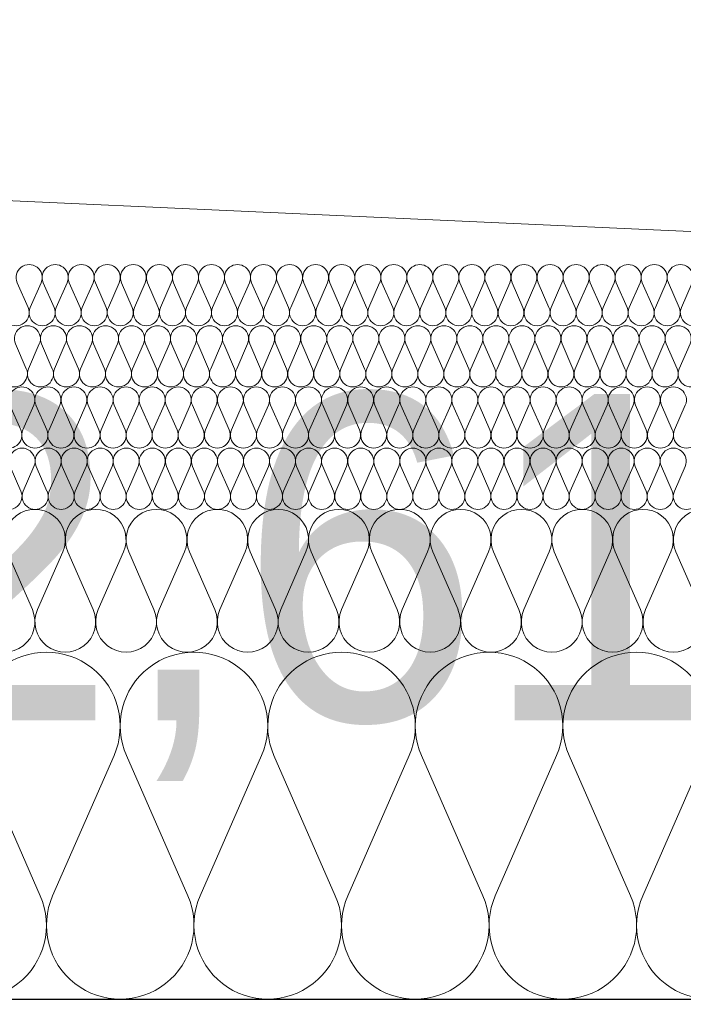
# Model space of a CAD drawing. Extents: x -686885 to -413214, y -23370 to 153194.
# Tile 32 of 145: x -651698 to -651373, y -7972 to -7490. Entities that reach past the tile are written whole.
import ezdxf

# ---------------------------------------------------------------- set-up
doc = ezdxf.new("R2010")
doc.units = 0
doc.header["$MEASUREMENT"] = 0
for name, color, linetype, lineweight in [('Arch stropy_Nr_Pióra__1', 7, 'Continuous', 25), ('INWENT KONST. DREWNIANA_Nr_Pióra__21', 7, 'Continuous', 9), ('INWENT WYMIARY_Nr_Pióra__21', 7, 'Continuous', 9), ('INWENT WYMIARY_Nr_Pióra__5', 7, 'Continuous', 13)]:
    doc.layers.add(name, color=color, linetype=linetype, lineweight=lineweight)
doc.layers.add('Inwent Izolacje', color=7, linetype='Continuous')
doc.layers.add('INWENT WYMIARY', color=7, linetype='Continuous')
doc.layers.add('Inwent Izolacje_Nr_Pióra__2', color=7, linetype='Continuous', lineweight=13, true_color=0x7f7f7f)
doc.styles.add('GENERATED_STYLE_1', font='txt')
doc.dimstyles.new('GENERATED_STYLE__9', dxfattribs={"dimtxt": 160.000002, "dimasz": 110.144928, "dimexe": 0.18, "dimexo": 40, "dimgap": 0.09, "dimtad": 1, "dimtih": 1, "dimtoh": 1, "dimdec": 0, "dimzin": 0, "dimdsep": 46, "dimtxsty": 'GENERATED_STYLE_1', "dimblk": 'ARROWHEAD_5', "dimblk1": 'ARROWHEAD_5', "dimblk2": 'ARROWHEAD_5', "dimcen": 0.09, "dimclrd": 7, "dimclre": 7, "dimclrt": 7, "dimazin": 0, "dimtfac": 1, "dimtdec": 4, "dimtmove": 0, "dimatfit": 3, "dimfxl": 0, "dimtolj": 1, "dimtzin": 0, "dimarcsym": 0})

# ---------------------------------------------------------------- blocks, each defined once
blk = doc.blocks.new('Izolacja cieplna 14_13', base_point=(-647529.55, -7969.58))
at = {"layer": 'Inwent Izolacje_Nr_Pióra__2', "linetype": 'Continuous'}
for p, q in [((-651688.43, -7918.92), (-651718.49, -7850.24)), ((-651652.29, -7850.24), (-651682.36, -7918.92)), ((-651616.15, -7918.92), (-651646.22, -7850.24)), ((-651580.01, -7850.24), (-651610.08, -7918.92)), ((-651543.88, -7918.92), (-651573.94, -7850.24)), ((-651507.74, -7850.24), (-651537.81, -7918.92)), ((-651471.6, -7918.92), (-651501.67, -7850.24)), ((-651435.46, -7850.24), (-651465.53, -7918.92)), ((-651399.32, -7918.92), (-651429.39, -7850.24)), ((-651363.19, -7850.24), (-651393.25, -7918.92))]:
    blk.add_line(p, q, dxfattribs=at)
for centre, start_param, end_param in [((-651685.39, -7835.73), 1.158003, 5.125183), ((-651613.12, -7835.73), 1.158003, 5.125183), ((-651540.84, -7835.73), 1.158003, 5.125183), ((-651468.57, -7835.73), 1.158003, 5.125183), ((-651396.29, -7835.73), 1.158003, 5.125183), ((-651721.53, -7933.42), 4.299595, 8.266774), ((-651649.25, -7933.42), 4.299595, 8.266774), ((-651576.98, -7933.42), 4.299595, 8.266774), ((-651504.7, -7933.42), 4.299595, 8.266774), ((-651432.43, -7933.42), 4.299595, 8.266774), ((-651360.15, -7933.42), 4.299595, 8.266774)]:
    blk.add_ellipse(centre, major_axis=(0, -36.15), ratio=0.999515, start_param=start_param, end_param=end_param, dxfattribs=at)
blk = doc.blocks.new('Izolacja cieplna 14_14', base_point=(-648399.55, -7799.58))
at = {"layer": 'Inwent Izolacje_Nr_Pióra__2', "linetype": 'Continuous'}
for p, q in [((-651692.29, -7778.72), (-651704.69, -7750.44)), ((-651677.4, -7750.44), (-651689.79, -7778.72)), ((-651662.51, -7778.72), (-651674.9, -7750.44)), ((-651647.61, -7750.44), (-651660, -7778.72)), ((-651632.72, -7778.72), (-651645.11, -7750.44)), ((-651617.83, -7750.44), (-651630.22, -7778.72)), ((-651602.93, -7778.72), (-651615.32, -7750.44)), ((-651588.04, -7750.44), (-651600.43, -7778.72)), ((-651573.14, -7778.72), (-651585.54, -7750.44)), ((-651558.25, -7750.44), (-651570.64, -7778.72)), ((-651543.36, -7778.72), (-651555.75, -7750.44)), ((-651528.46, -7750.44), (-651540.86, -7778.72)), ((-651513.57, -7778.72), (-651525.96, -7750.44)), ((-651498.68, -7750.44), (-651511.07, -7778.72)), ((-651483.78, -7778.72), (-651496.17, -7750.44)), ((-651468.89, -7750.44), (-651481.28, -7778.72)), ((-651454, -7778.72), (-651466.39, -7750.44)), ((-651439.1, -7750.44), (-651451.49, -7778.72)), ((-651424.21, -7778.72), (-651436.6, -7750.44)), ((-651409.32, -7750.44), (-651421.71, -7778.72)), ((-651394.42, -7778.72), (-651406.81, -7750.44)), ((-651379.53, -7750.44), (-651391.92, -7778.72)), ((-651364.63, -7778.72), (-651377.03, -7750.44))]:
    blk.add_line(p, q, dxfattribs=at)
for centre, start_param, end_param in [((-651691.04, -7744.47), 2.728799, 6.695979), ((-651661.26, -7744.47), 2.728799, 6.695979), ((-651631.47, -7744.47), 2.728799, 6.695979), ((-651601.68, -7744.47), 2.728799, 6.695979), ((-651571.89, -7744.47), 2.728799, 6.695979), ((-651542.11, -7744.47), 2.728799, 6.695979), ((-651512.32, -7744.47), 2.728799, 6.695979), ((-651482.53, -7744.47), 2.728799, 6.695979), ((-651452.74, -7744.47), 2.728799, 6.695979), ((-651422.96, -7744.47), 2.728799, 6.695979), ((-651393.17, -7744.47), 2.728799, 6.695979), ((-651363.38, -7744.47), 2.728799, 6.695979), ((-651705.94, -7784.69), 5.870392, 9.837571), ((-651676.15, -7784.69), 5.870392, 9.837571), ((-651646.36, -7784.69), 5.870392, 9.837571), ((-651616.57, -7784.69), 5.870392, 9.837571), ((-651586.79, -7784.69), 5.870392, 9.837571), ((-651557, -7784.69), 5.870392, 9.837571), ((-651527.21, -7784.69), 5.870392, 9.837571), ((-651497.43, -7784.69), 5.870392, 9.837571), ((-651467.64, -7784.69), 5.870392, 9.837571), ((-651437.85, -7784.69), 5.870392, 9.837571), ((-651408.06, -7784.69), 5.870392, 9.837571), ((-651378.28, -7784.69), 5.870392, 9.837571)]:
    blk.add_ellipse(centre, major_axis=(-14.89, 0), ratio=0.999587, start_param=start_param, end_param=end_param, dxfattribs=at)
blk = doc.blocks.new('Izolacja cieplna 14_15', base_point=(-649049.55, -7729.58))
at = {"layer": 'Inwent Izolacje_Nr_Pióra__2', "linetype": 'Continuous'}
for p, q in [((-651697.88, -7720.64), (-651703.18, -7708.52)), ((-651691.5, -7708.52), (-651696.8, -7720.64)), ((-651685.12, -7720.64), (-651690.42, -7708.52)), ((-651678.74, -7708.52), (-651684.04, -7720.64)), ((-651672.36, -7720.64), (-651677.66, -7708.52)), ((-651665.98, -7708.52), (-651671.28, -7720.64)), ((-651659.59, -7720.64), (-651664.9, -7708.52)), ((-651653.21, -7708.52), (-651658.52, -7720.64)), ((-651646.83, -7720.64), (-651652.14, -7708.52)), ((-651640.45, -7708.52), (-651645.76, -7720.64)), ((-651634.07, -7720.64), (-651639.38, -7708.52)), ((-651627.69, -7708.52), (-651633, -7720.64)), ((-651621.31, -7720.64), (-651626.62, -7708.52)), ((-651614.93, -7708.52), (-651620.24, -7720.64)), ((-651608.55, -7720.64), (-651613.86, -7708.52)), ((-651602.17, -7708.52), (-651607.48, -7720.64)), ((-651595.79, -7720.64), (-651601.1, -7708.52)), ((-651589.41, -7708.52), (-651594.72, -7720.64)), ((-651583.03, -7720.64), (-651588.34, -7708.52)), ((-651576.65, -7708.52), (-651581.96, -7720.64)), ((-651570.27, -7720.64), (-651575.58, -7708.52)), ((-651563.89, -7708.52), (-651569.2, -7720.64)), ((-651557.51, -7720.64), (-651562.82, -7708.52)), ((-651551.13, -7708.52), (-651556.44, -7720.64)), ((-651544.75, -7720.64), (-651550.06, -7708.52)), ((-651538.37, -7708.52), (-651543.68, -7720.64)), ((-651531.99, -7720.64), (-651537.3, -7708.52)), ((-651525.61, -7708.52), (-651530.92, -7720.64)), ((-651519.23, -7720.64), (-651524.54, -7708.52)), ((-651512.85, -7708.52), (-651518.16, -7720.64)), ((-651506.47, -7720.64), (-651511.78, -7708.52)), ((-651500.09, -7708.52), (-651505.4, -7720.64)), ((-651493.71, -7720.64), (-651499.02, -7708.52)), ((-651487.33, -7708.52), (-651492.64, -7720.64)), ((-651480.95, -7720.64), (-651486.26, -7708.52)), ((-651474.57, -7708.52), (-651479.88, -7720.64)), ((-651468.19, -7720.64), (-651473.5, -7708.52)), ((-651461.81, -7708.52), (-651467.12, -7720.64)), ((-651455.43, -7720.64), (-651460.74, -7708.52)), ((-651449.05, -7708.52), (-651454.36, -7720.64)), ((-651442.67, -7720.64), (-651447.98, -7708.52)), ((-651436.29, -7708.52), (-651441.6, -7720.64)), ((-651429.91, -7720.64), (-651435.22, -7708.52)), ((-651423.53, -7708.52), (-651428.84, -7720.64)), ((-651417.15, -7720.64), (-651422.46, -7708.52)), ((-651410.77, -7708.52), (-651416.08, -7720.64)), ((-651404.39, -7720.64), (-651409.69, -7708.52)), ((-651398.01, -7708.52), (-651403.31, -7720.64)), ((-651391.63, -7720.64), (-651396.93, -7708.52)), ((-651385.25, -7708.52), (-651390.55, -7720.64)), ((-651378.87, -7720.64), (-651384.17, -7708.52)), ((-651372.49, -7708.52), (-651377.79, -7720.64))]:
    blk.add_line(p, q, dxfattribs=at)
for centre, start_param, end_param in [((-651697.34, -7705.96), 1.158003, 5.125183), ((-651684.58, -7705.96), 1.158003, 5.125183), ((-651671.82, -7705.96), 1.158003, 5.125183), ((-651659.06, -7705.96), 1.158003, 5.125183), ((-651646.3, -7705.96), 1.158003, 5.125183), ((-651633.54, -7705.96), 1.158003, 5.125183), ((-651620.78, -7705.96), 1.158003, 5.125183), ((-651608.02, -7705.96), 1.158003, 5.125183), ((-651595.26, -7705.96), 1.158003, 5.125183), ((-651582.5, -7705.96), 1.158003, 5.125183), ((-651569.74, -7705.96), 1.158003, 5.125183), ((-651556.98, -7705.96), 1.158003, 5.125183), ((-651544.22, -7705.96), 1.158003, 5.125183), ((-651531.45, -7705.96), 1.158003, 5.125183), ((-651518.69, -7705.96), 1.158003, 5.125183), ((-651505.93, -7705.96), 1.158003, 5.125183), ((-651493.17, -7705.96), 1.158003, 5.125183), ((-651480.41, -7705.96), 1.158003, 5.125183), ((-651467.65, -7705.96), 1.158003, 5.125183), ((-651454.89, -7705.96), 1.158003, 5.125183), ((-651442.13, -7705.96), 1.158003, 5.125183), ((-651429.37, -7705.96), 1.158003, 5.125183), ((-651416.61, -7705.96), 1.158003, 5.125183), ((-651403.85, -7705.96), 1.158003, 5.125183), ((-651391.09, -7705.96), 1.158003, 5.125183), ((-651378.33, -7705.96), 1.158003, 5.125183), ((-651703.72, -7723.2), 4.299595, 8.266774), ((-651690.96, -7723.2), 4.299595, 8.266774), ((-651678.2, -7723.2), 4.299595, 8.266774), ((-651665.44, -7723.2), 4.299595, 8.266774), ((-651652.68, -7723.2), 4.299595, 8.266774), ((-651639.92, -7723.2), 4.299595, 8.266774), ((-651627.16, -7723.2), 4.299595, 8.266774), ((-651614.4, -7723.2), 4.299595, 8.266774), ((-651601.64, -7723.2), 4.299595, 8.266774), ((-651588.88, -7723.2), 4.299595, 8.266774), ((-651576.12, -7723.2), 4.299595, 8.266774), ((-651563.36, -7723.2), 4.299595, 8.266774), ((-651550.6, -7723.2), 4.299595, 8.266774), ((-651537.83, -7723.2), 4.299595, 8.266774), ((-651525.07, -7723.2), 4.299595, 8.266774), ((-651512.31, -7723.2), 4.299595, 8.266774), ((-651499.55, -7723.2), 4.299595, 8.266774), ((-651486.79, -7723.2), 4.299595, 8.266774), ((-651474.03, -7723.2), 4.299595, 8.266774), ((-651461.27, -7723.2), 4.299595, 8.266774), ((-651448.51, -7723.2), 4.299595, 8.266774), ((-651435.75, -7723.2), 4.299595, 8.266774), ((-651422.99, -7723.2), 4.299595, 8.266774), ((-651410.23, -7723.2), 4.299595, 8.266774), ((-651397.47, -7723.2), 4.299595, 8.266774), ((-651384.71, -7723.2), 4.299595, 8.266774), ((-651371.95, -7723.2), 4.299595, 8.266774)]:
    blk.add_ellipse(centre, major_axis=(0, -6.38), ratio=0.999979, start_param=start_param, end_param=end_param, dxfattribs=at)
blk = doc.blocks.new('Izolacja cieplna 14_16', base_point=(-649699.55, -7699.58))
at = {"layer": 'Inwent Izolacje_Nr_Pióra__2', "linetype": 'Continuous'}
for p, q in [((-651697.96, -7690.64), (-651703.27, -7678.52)), ((-651691.58, -7678.52), (-651696.89, -7690.64)), ((-651685.2, -7690.64), (-651690.51, -7678.52)), ((-651678.81, -7678.52), (-651684.12, -7690.64)), ((-651672.43, -7690.64), (-651677.74, -7678.52)), ((-651666.05, -7678.52), (-651671.36, -7690.64)), ((-651659.66, -7690.64), (-651664.97, -7678.52)), ((-651653.28, -7678.52), (-651658.59, -7690.64)), ((-651646.9, -7690.64), (-651652.21, -7678.52)), ((-651640.52, -7678.52), (-651645.83, -7690.64)), ((-651634.13, -7690.64), (-651639.44, -7678.52)), ((-651627.75, -7678.52), (-651633.06, -7690.64)), ((-651621.37, -7690.64), (-651626.68, -7678.52)), ((-651614.98, -7678.52), (-651620.29, -7690.64)), ((-651608.6, -7690.64), (-651613.91, -7678.52)), ((-651602.22, -7678.52), (-651607.53, -7690.64)), ((-651595.83, -7690.64), (-651601.15, -7678.52)), ((-651589.45, -7678.52), (-651594.76, -7690.64)), ((-651583.07, -7690.64), (-651588.38, -7678.52)), ((-651576.69, -7678.52), (-651582, -7690.64)), ((-651570.3, -7690.64), (-651575.61, -7678.52)), ((-651563.92, -7678.52), (-651569.23, -7690.64)), ((-651557.54, -7690.64), (-651562.85, -7678.52)), ((-651551.15, -7678.52), (-651556.46, -7690.64)), ((-651544.77, -7690.64), (-651550.08, -7678.52)), ((-651538.39, -7678.52), (-651543.7, -7690.64)), ((-651532, -7690.64), (-651537.32, -7678.52)), ((-651525.62, -7678.52), (-651530.93, -7690.64)), ((-651519.24, -7690.64), (-651524.55, -7678.52)), ((-651512.86, -7678.52), (-651518.17, -7690.64)), ((-651506.47, -7690.64), (-651511.78, -7678.52)), ((-651500.09, -7678.52), (-651505.4, -7690.64)), ((-651493.71, -7690.64), (-651499.02, -7678.52)), ((-651487.32, -7678.52), (-651492.63, -7690.64)), ((-651480.94, -7690.64), (-651486.25, -7678.52)), ((-651474.56, -7678.52), (-651479.87, -7690.64)), ((-651468.17, -7690.64), (-651473.49, -7678.52)), ((-651461.79, -7678.52), (-651467.1, -7690.64)), ((-651455.41, -7690.64), (-651460.72, -7678.52)), ((-651449.03, -7678.52), (-651454.34, -7690.64)), ((-651442.64, -7690.64), (-651447.95, -7678.52)), ((-651436.26, -7678.52), (-651441.57, -7690.64)), ((-651429.88, -7690.64), (-651435.19, -7678.52)), ((-651423.49, -7678.52), (-651428.8, -7690.64)), ((-651417.11, -7690.64), (-651422.42, -7678.52)), ((-651410.73, -7678.52), (-651416.04, -7690.64)), ((-651404.35, -7690.64), (-651409.66, -7678.52)), ((-651397.96, -7678.52), (-651403.27, -7690.64)), ((-651391.58, -7690.64), (-651396.89, -7678.52)), ((-651385.2, -7678.52), (-651390.51, -7690.64)), ((-651378.81, -7690.64), (-651384.12, -7678.52)), ((-651372.43, -7678.52), (-651377.74, -7690.64))]:
    blk.add_line(p, q, dxfattribs=at)
for centre, start_param, end_param in [((-651697.43, -7675.96), 2.728799, 6.695979), ((-651684.66, -7675.96), 2.728799, 6.695979), ((-651671.89, -7675.96), 2.728799, 6.695979), ((-651659.13, -7675.96), 2.728799, 6.695979), ((-651646.36, -7675.96), 2.728799, 6.695979), ((-651633.6, -7675.96), 2.728799, 6.695979), ((-651620.83, -7675.96), 2.728799, 6.695979), ((-651608.06, -7675.96), 2.728799, 6.695979), ((-651595.3, -7675.96), 2.728799, 6.695979), ((-651582.53, -7675.96), 2.728799, 6.695979), ((-651569.77, -7675.96), 2.728799, 6.695979), ((-651557, -7675.96), 2.728799, 6.695979), ((-651544.23, -7675.96), 2.728799, 6.695979), ((-651531.47, -7675.96), 2.728799, 6.695979), ((-651518.7, -7675.96), 2.728799, 6.695979), ((-651505.94, -7675.96), 2.728799, 6.695979), ((-651493.17, -7675.96), 2.728799, 6.695979), ((-651480.4, -7675.96), 2.728799, 6.695979), ((-651467.64, -7675.96), 2.728799, 6.695979), ((-651454.87, -7675.96), 2.728799, 6.695979), ((-651442.11, -7675.96), 2.728799, 6.695979), ((-651429.34, -7675.96), 2.728799, 6.695979), ((-651416.57, -7675.96), 2.728799, 6.695979), ((-651403.81, -7675.96), 2.728799, 6.695979), ((-651391.04, -7675.96), 2.728799, 6.695979), ((-651378.28, -7675.96), 2.728799, 6.695979), ((-651703.81, -7693.2), 5.870392, 9.837571), ((-651691.04, -7693.2), 5.870392, 9.837571), ((-651678.28, -7693.2), 5.870392, 9.837571), ((-651665.51, -7693.2), 5.870392, 9.837571), ((-651652.75, -7693.2), 5.870392, 9.837571), ((-651639.98, -7693.2), 5.870392, 9.837571), ((-651627.21, -7693.2), 5.870392, 9.837571), ((-651614.45, -7693.2), 5.870392, 9.837571), ((-651601.68, -7693.2), 5.870392, 9.837571), ((-651588.92, -7693.2), 5.870392, 9.837571), ((-651576.15, -7693.2), 5.870392, 9.837571), ((-651563.38, -7693.2), 5.870392, 9.837571), ((-651550.62, -7693.2), 5.870392, 9.837571), ((-651537.85, -7693.2), 5.870392, 9.837571), ((-651525.09, -7693.2), 5.870392, 9.837571), ((-651512.32, -7693.2), 5.870392, 9.837571), ((-651499.55, -7693.2), 5.870392, 9.837571), ((-651486.79, -7693.2), 5.870392, 9.837571), ((-651474.02, -7693.2), 5.870392, 9.837571), ((-651461.26, -7693.2), 5.870392, 9.837571), ((-651448.49, -7693.2), 5.870392, 9.837571), ((-651435.72, -7693.2), 5.870392, 9.837571), ((-651422.96, -7693.2), 5.870392, 9.837571), ((-651410.19, -7693.2), 5.870392, 9.837571), ((-651397.43, -7693.2), 5.870392, 9.837571), ((-651384.66, -7693.2), 5.870392, 9.837571), ((-651371.89, -7693.2), 5.870392, 9.837571)]:
    blk.add_ellipse(centre, major_axis=(-6.38, 0), ratio=0.999587, start_param=start_param, end_param=end_param, dxfattribs=at)
blk = doc.blocks.new('Izolacja cieplna 14_17', base_point=(-650349.55, -7669.58))
at = {"layer": 'Inwent Izolacje_Nr_Pióra__2', "linetype": 'Continuous'}
for p, q in [((-651695.26, -7660.64), (-651700.57, -7648.52)), ((-651688.89, -7648.52), (-651694.19, -7660.64)), ((-651682.51, -7660.64), (-651687.82, -7648.52)), ((-651676.14, -7648.52), (-651681.44, -7660.64)), ((-651669.76, -7660.64), (-651675.07, -7648.52)), ((-651663.39, -7648.52), (-651668.69, -7660.64)), ((-651657.01, -7660.64), (-651662.31, -7648.52)), ((-651650.64, -7648.52), (-651655.94, -7660.64)), ((-651644.26, -7660.64), (-651649.56, -7648.52)), ((-651637.89, -7648.52), (-651643.19, -7660.64)), ((-651631.51, -7660.64), (-651636.81, -7648.52)), ((-651625.13, -7648.52), (-651630.44, -7660.64)), ((-651618.76, -7660.64), (-651624.06, -7648.52)), ((-651612.38, -7648.52), (-651617.69, -7660.64)), ((-651606.01, -7660.64), (-651611.31, -7648.52)), ((-651599.63, -7648.52), (-651604.94, -7660.64)), ((-651593.26, -7660.64), (-651598.56, -7648.52)), ((-651586.88, -7648.52), (-651592.19, -7660.64)), ((-651580.51, -7660.64), (-651585.81, -7648.52)), ((-651574.13, -7648.52), (-651579.44, -7660.64)), ((-651567.76, -7660.64), (-651573.06, -7648.52)), ((-651561.38, -7648.52), (-651566.69, -7660.64)), ((-651555.01, -7660.64), (-651560.31, -7648.52)), ((-651548.63, -7648.52), (-651553.94, -7660.64)), ((-651542.26, -7660.64), (-651547.56, -7648.52)), ((-651535.88, -7648.52), (-651541.19, -7660.64)), ((-651529.51, -7660.64), (-651534.81, -7648.52)), ((-651523.13, -7648.52), (-651528.44, -7660.64)), ((-651516.76, -7660.64), (-651522.06, -7648.52)), ((-651510.38, -7648.52), (-651515.68, -7660.64)), ((-651504.01, -7660.64), (-651509.31, -7648.52)), ((-651497.63, -7648.52), (-651502.93, -7660.64)), ((-651491.25, -7660.64), (-651496.56, -7648.52)), ((-651484.88, -7648.52), (-651490.18, -7660.64)), ((-651478.5, -7660.64), (-651483.81, -7648.52)), ((-651472.13, -7648.52), (-651477.43, -7660.64)), ((-651465.75, -7660.64), (-651471.06, -7648.52)), ((-651459.38, -7648.52), (-651464.68, -7660.64)), ((-651453, -7660.64), (-651458.31, -7648.52)), ((-651446.63, -7648.52), (-651451.93, -7660.64)), ((-651440.25, -7660.64), (-651445.56, -7648.52)), ((-651433.88, -7648.52), (-651439.18, -7660.64)), ((-651427.5, -7660.64), (-651432.81, -7648.52)), ((-651421.13, -7648.52), (-651426.43, -7660.64)), ((-651414.75, -7660.64), (-651420.06, -7648.52)), ((-651408.38, -7648.52), (-651413.68, -7660.64)), ((-651402, -7660.64), (-651407.31, -7648.52)), ((-651395.63, -7648.52), (-651400.93, -7660.64)), ((-651389.25, -7660.64), (-651394.56, -7648.52)), ((-651382.88, -7648.52), (-651388.18, -7660.64)), ((-651376.5, -7660.64), (-651381.8, -7648.52)), ((-651370.13, -7648.52), (-651375.43, -7660.64))]:
    blk.add_line(p, q, dxfattribs=at)
for centre, start_param, end_param in [((-651694.73, -7645.96), 1.158003, 5.125183), ((-651681.98, -7645.96), 1.158003, 5.125183), ((-651669.23, -7645.96), 1.158003, 5.125183), ((-651656.48, -7645.96), 1.158003, 5.125183), ((-651643.72, -7645.96), 1.158003, 5.125183), ((-651630.97, -7645.96), 1.158003, 5.125183), ((-651618.22, -7645.96), 1.158003, 5.125183), ((-651605.47, -7645.96), 1.158003, 5.125183), ((-651592.72, -7645.96), 1.158003, 5.125183), ((-651579.97, -7645.96), 1.158003, 5.125183), ((-651567.22, -7645.96), 1.158003, 5.125183), ((-651554.47, -7645.96), 1.158003, 5.125183), ((-651541.72, -7645.96), 1.158003, 5.125183), ((-651528.97, -7645.96), 1.158003, 5.125183), ((-651516.22, -7645.96), 1.158003, 5.125183), ((-651503.47, -7645.96), 1.158003, 5.125183), ((-651490.72, -7645.96), 1.158003, 5.125183), ((-651477.97, -7645.96), 1.158003, 5.125183), ((-651465.22, -7645.96), 1.158003, 5.125183), ((-651452.47, -7645.96), 1.158003, 5.125183), ((-651439.72, -7645.96), 1.158003, 5.125183), ((-651426.97, -7645.96), 1.158003, 5.125183), ((-651414.22, -7645.96), 1.158003, 5.125183), ((-651401.47, -7645.96), 1.158003, 5.125183), ((-651388.72, -7645.96), 1.158003, 5.125183), ((-651375.97, -7645.96), 1.158003, 5.125183), ((-651701.1, -7663.2), 4.299595, 8.266774), ((-651688.35, -7663.2), 4.299595, 8.266774), ((-651675.6, -7663.2), 4.299595, 8.266774), ((-651662.85, -7663.2), 4.299595, 8.266774), ((-651650.1, -7663.2), 4.299595, 8.266774), ((-651637.35, -7663.2), 4.299595, 8.266774), ((-651624.6, -7663.2), 4.299595, 8.266774), ((-651611.85, -7663.2), 4.299595, 8.266774), ((-651599.1, -7663.2), 4.299595, 8.266774), ((-651586.35, -7663.2), 4.299595, 8.266774), ((-651573.6, -7663.2), 4.299595, 8.266774), ((-651560.85, -7663.2), 4.299595, 8.266774), ((-651548.1, -7663.2), 4.299595, 8.266774), ((-651535.35, -7663.2), 4.299595, 8.266774), ((-651522.6, -7663.2), 4.299595, 8.266774), ((-651509.84, -7663.2), 4.299595, 8.266774), ((-651497.09, -7663.2), 4.299595, 8.266774), ((-651484.34, -7663.2), 4.299595, 8.266774), ((-651471.59, -7663.2), 4.299595, 8.266774), ((-651458.84, -7663.2), 4.299595, 8.266774), ((-651446.09, -7663.2), 4.299595, 8.266774), ((-651433.34, -7663.2), 4.299595, 8.266774), ((-651420.59, -7663.2), 4.299595, 8.266774), ((-651407.84, -7663.2), 4.299595, 8.266774), ((-651395.09, -7663.2), 4.299595, 8.266774), ((-651382.34, -7663.2), 4.299595, 8.266774), ((-651369.59, -7663.2), 4.299595, 8.266774)]:
    blk.add_ellipse(centre, major_axis=(0, -6.38), ratio=0.999198, start_param=start_param, end_param=end_param, dxfattribs=at)
blk = doc.blocks.new('Izolacja cieplna 14_18', base_point=(-651049.55, -7639.58))
at = {"layer": 'Inwent Izolacje_Nr_Pióra__2', "linetype": 'Continuous'}
for p, q in [((-651694.4, -7630.64), (-651699.71, -7618.52)), ((-651688.02, -7618.52), (-651693.33, -7630.64)), ((-651681.64, -7630.64), (-651686.95, -7618.52)), ((-651675.26, -7618.52), (-651680.57, -7630.64)), ((-651668.88, -7630.64), (-651674.19, -7618.52)), ((-651662.5, -7618.52), (-651667.81, -7630.64)), ((-651656.12, -7630.64), (-651661.43, -7618.52)), ((-651649.74, -7618.52), (-651655.05, -7630.64)), ((-651643.37, -7630.64), (-651648.67, -7618.52)), ((-651636.99, -7618.52), (-651642.29, -7630.64)), ((-651630.61, -7630.64), (-651635.91, -7618.52)), ((-651624.23, -7618.52), (-651629.54, -7630.64)), ((-651617.85, -7630.64), (-651623.16, -7618.52)), ((-651611.47, -7618.52), (-651616.78, -7630.64)), ((-651605.09, -7630.64), (-651610.4, -7618.52)), ((-651598.71, -7618.52), (-651604.02, -7630.64)), ((-651592.33, -7630.64), (-651597.64, -7618.52)), ((-651585.95, -7618.52), (-651591.26, -7630.64)), ((-651579.57, -7630.64), (-651584.88, -7618.52)), ((-651573.19, -7618.52), (-651578.5, -7630.64)), ((-651566.81, -7630.64), (-651572.12, -7618.52)), ((-651560.43, -7618.52), (-651565.74, -7630.64)), ((-651554.06, -7630.64), (-651559.36, -7618.52)), ((-651547.68, -7618.52), (-651552.98, -7630.64)), ((-651541.3, -7630.64), (-651546.6, -7618.52)), ((-651534.92, -7618.52), (-651540.22, -7630.64)), ((-651528.54, -7630.64), (-651533.85, -7618.52)), ((-651522.16, -7618.52), (-651527.47, -7630.64)), ((-651515.78, -7630.64), (-651521.09, -7618.52)), ((-651509.4, -7618.52), (-651514.71, -7630.64)), ((-651503.02, -7630.64), (-651508.33, -7618.52)), ((-651496.64, -7618.52), (-651501.95, -7630.64)), ((-651490.26, -7630.64), (-651495.57, -7618.52)), ((-651483.88, -7618.52), (-651489.19, -7630.64)), ((-651477.5, -7630.64), (-651482.81, -7618.52)), ((-651471.12, -7618.52), (-651476.43, -7630.64)), ((-651464.74, -7630.64), (-651470.05, -7618.52)), ((-651458.37, -7618.52), (-651463.67, -7630.64)), ((-651451.99, -7630.64), (-651457.29, -7618.52)), ((-651445.61, -7618.52), (-651450.91, -7630.64)), ((-651439.23, -7630.64), (-651444.53, -7618.52)), ((-651432.85, -7618.52), (-651438.16, -7630.64)), ((-651426.47, -7630.64), (-651431.78, -7618.52)), ((-651420.09, -7618.52), (-651425.4, -7630.64)), ((-651413.71, -7630.64), (-651419.02, -7618.52)), ((-651407.33, -7618.52), (-651412.64, -7630.64)), ((-651400.95, -7630.64), (-651406.26, -7618.52)), ((-651394.57, -7618.52), (-651399.88, -7630.64)), ((-651388.19, -7630.64), (-651393.5, -7618.52)), ((-651381.81, -7618.52), (-651387.12, -7630.64)), ((-651375.43, -7630.64), (-651380.74, -7618.52)), ((-651369.06, -7618.52), (-651374.36, -7630.64))]:
    blk.add_line(p, q, dxfattribs=at)
for centre, start_param, end_param in [((-651693.86, -7615.96), 1.158003, 5.125183), ((-651681.11, -7615.96), 1.158003, 5.125183), ((-651668.35, -7615.96), 1.158003, 5.125183), ((-651655.59, -7615.96), 1.158003, 5.125183), ((-651642.83, -7615.96), 1.158003, 5.125183), ((-651630.07, -7615.96), 1.158003, 5.125183), ((-651617.31, -7615.96), 1.158003, 5.125183), ((-651604.55, -7615.96), 1.158003, 5.125183), ((-651591.8, -7615.96), 1.158003, 5.125183), ((-651579.04, -7615.96), 1.158003, 5.125183), ((-651566.28, -7615.96), 1.158003, 5.125183), ((-651553.52, -7615.96), 1.158003, 5.125183), ((-651540.76, -7615.96), 1.158003, 5.125183), ((-651528, -7615.96), 1.158003, 5.125183), ((-651515.24, -7615.96), 1.158003, 5.125183), ((-651502.48, -7615.96), 1.158003, 5.125183), ((-651489.73, -7615.96), 1.158003, 5.125183), ((-651476.97, -7615.96), 1.158003, 5.125183), ((-651464.21, -7615.96), 1.158003, 5.125183), ((-651451.45, -7615.96), 1.158003, 5.125183), ((-651438.69, -7615.96), 1.158003, 5.125183), ((-651425.93, -7615.96), 1.158003, 5.125183), ((-651413.17, -7615.96), 1.158003, 5.125183), ((-651400.42, -7615.96), 1.158003, 5.125183), ((-651387.66, -7615.96), 1.158003, 5.125183), ((-651374.9, -7615.96), 1.158003, 5.125183), ((-651700.24, -7633.2), 4.299595, 8.266774), ((-651687.48, -7633.2), 4.299595, 8.266774), ((-651674.73, -7633.2), 4.299595, 8.266774), ((-651661.97, -7633.2), 4.299595, 8.266774), ((-651649.21, -7633.2), 4.299595, 8.266774), ((-651636.45, -7633.2), 4.299595, 8.266774), ((-651623.69, -7633.2), 4.299595, 8.266774), ((-651610.93, -7633.2), 4.299595, 8.266774), ((-651598.17, -7633.2), 4.299595, 8.266774), ((-651585.42, -7633.2), 4.299595, 8.266774), ((-651572.66, -7633.2), 4.299595, 8.266774), ((-651559.9, -7633.2), 4.299595, 8.266774), ((-651547.14, -7633.2), 4.299595, 8.266774), ((-651534.38, -7633.2), 4.299595, 8.266774), ((-651521.62, -7633.2), 4.299595, 8.266774), ((-651508.86, -7633.2), 4.299595, 8.266774), ((-651496.11, -7633.2), 4.299595, 8.266774), ((-651483.35, -7633.2), 4.299595, 8.266774), ((-651470.59, -7633.2), 4.299595, 8.266774), ((-651457.83, -7633.2), 4.299595, 8.266774), ((-651445.07, -7633.2), 4.299595, 8.266774), ((-651432.31, -7633.2), 4.299595, 8.266774), ((-651419.55, -7633.2), 4.299595, 8.266774), ((-651406.79, -7633.2), 4.299595, 8.266774), ((-651394.04, -7633.2), 4.299595, 8.266774), ((-651381.28, -7633.2), 4.299595, 8.266774), ((-651368.52, -7633.2), 4.299595, 8.266774)]:
    blk.add_ellipse(centre, major_axis=(0, -6.38), ratio=0.999838, start_param=start_param, end_param=end_param, dxfattribs=at)
blk = doc.blocks.new('*D782')
at = {"layer": 'INWENT WYMIARY_Nr_Pióra__5', "linetype": 'Continuous'}
for points in [[(-657348.7, -7638.18), (-657314.98, -7749.08), (-657374.95, -7751.08)], [(-657342.05, -7969.58), (-657372.8, -7857.82), (-657312.81, -7857.42)]]:
    blk.add_hatch(color=256, dxfattribs=at).paths.add_polyline_path(points, flags=0)
for p, q in [((-657348.7, -7638.18), (-657374.95, -7751.08)), ((-657348.7, -7638.18), (-657314.98, -7749.08)), ((-657314.98, -7749.08), (-657374.95, -7751.08)), ((-657372.8, -7857.82), (-657312.81, -7857.42)), ((-657342.05, -7969.58), (-657372.8, -7857.82)), ((-657342.05, -7969.58), (-657312.81, -7857.42))]:
    blk.add_line(p, q, dxfattribs=at)
blk.add_arc((-665600.6, -7969.58), 8258.56, 0.776767, 1.523015, dxfattribs=at)
at = {"layer": 'INWENT WYMIARY_Nr_Pióra__21', "insert": (-657183.74, -7880.63), "char_height": 160, "attachment_point": 7, "style": 'GENERATED_STYLE_1'}
blk.add_mtext('{2,30°}', dxfattribs=at)
blk = doc.blocks.new('ARROWHEAD_5')
at = {"color": 0, "linetype": 'Continuous', "lineweight": 0}
blk.add_line((0, 0), (-1, 0), dxfattribs=at)
blk.add_solid([(-1, 0.2679), (0, 0), (-1, -0.2679), (-1, 0.2679)], dxfattribs=at)
blk = doc.blocks.new('*D783')
at = {"layer": 'INWENT WYMIARY_Nr_Pióra__5', "linetype": 'Continuous'}
for points in [[(-651154.75, -7603.27), (-651129.09, -7716.31), (-651189.04, -7713.99)], [(-651163.09, -7969.58), (-651192.31, -7857.41), (-651132.31, -7857.83)]]:
    blk.add_hatch(color=256, dxfattribs=at).paths.add_polyline_path(points, flags=0)
for p, q in [((-651154.75, -7603.27), (-651189.04, -7713.99)), ((-651154.75, -7603.27), (-651129.09, -7716.31)), ((-651129.09, -7716.31), (-651189.04, -7713.99)), ((-651163.09, -7969.58), (-651192.31, -7857.41)), ((-651192.31, -7857.41), (-651132.31, -7857.83)), ((-651163.09, -7969.58), (-651132.31, -7857.83))]:
    blk.add_line(p, q, dxfattribs=at)
blk.add_arc((-643114.8, -7969.58), 8048.28, 178.18843, 179.202939, dxfattribs=at)
at = {"layer": 'INWENT WYMIARY_Nr_Pióra__21', "insert": (-651769.72, -7862.74), "char_height": 160, "attachment_point": 7, "style": 'GENERATED_STYLE_1'}
blk.add_mtext('{2,61°}', dxfattribs=at)

msp = doc.modelspace()

# ---------------------------------------------------------------- linework, layer by layer
at = {"layer": 'Arch stropy_Nr_Pióra__1', "linetype": 'Continuous'}
msp.add_line((-659599.55, -7969.58), (-647529.55, -7969.58), dxfattribs=at)
at = {"layer": 'INWENT KONST. DREWNIANA_Nr_Pióra__21', "linetype": 'Continuous'}
msp.add_line((-653649.41, -7489.61), (-647504.55, -7769.58), dxfattribs=at)

# ---------------------------------------------------------------- block references
at = {"layer": 'Inwent Izolacje', "color": 104, "linetype": 'Continuous', "lineweight": 13, "true_color": 0x029e21}
for name, p in [('Izolacja cieplna 14_18', (-651049.55, -7639.58)), ('Izolacja cieplna 14_17', (-650349.55, -7669.58)), ('Izolacja cieplna 14_16', (-649699.55, -7699.58)), ('Izolacja cieplna 14_15', (-649049.55, -7729.58)), ('Izolacja cieplna 14_14', (-648399.55, -7799.58)), ('Izolacja cieplna 14_13', (-647529.55, -7969.58))]:
    msp.add_blockref(name, p, dxfattribs=at)

# ---------------------------------------------------------------- dimensions: what is measured, and where the dimension line sits
at = {"layer": 'INWENT WYMIARY', "linetype": 'Continuous'}
for base, center, p2, picture, middle in [((-657343.71, -7803.85), (-665600.6, -7969.58), (-647529.55, -7969.58), '*D782', (-656927.01, -7800.63)), ((-651161, -7786.38), (-643114.8, -7969.58), (-659599.55, -7969.58), '*D783', (-651512.98, -7782.74))]:
    dim = msp.add_angular_dim_3p(base=base, center=center, p1=(-653649.41, -7489.61), p2=p2, dimstyle='GENERATED_STYLE__9', dxfattribs=at)
    dim.commit()
    dim.dimension.update_dxf_attribs({"geometry": picture, "text_midpoint": middle, "dimtype": 165})

doc.saveas('drawing.dxf')
